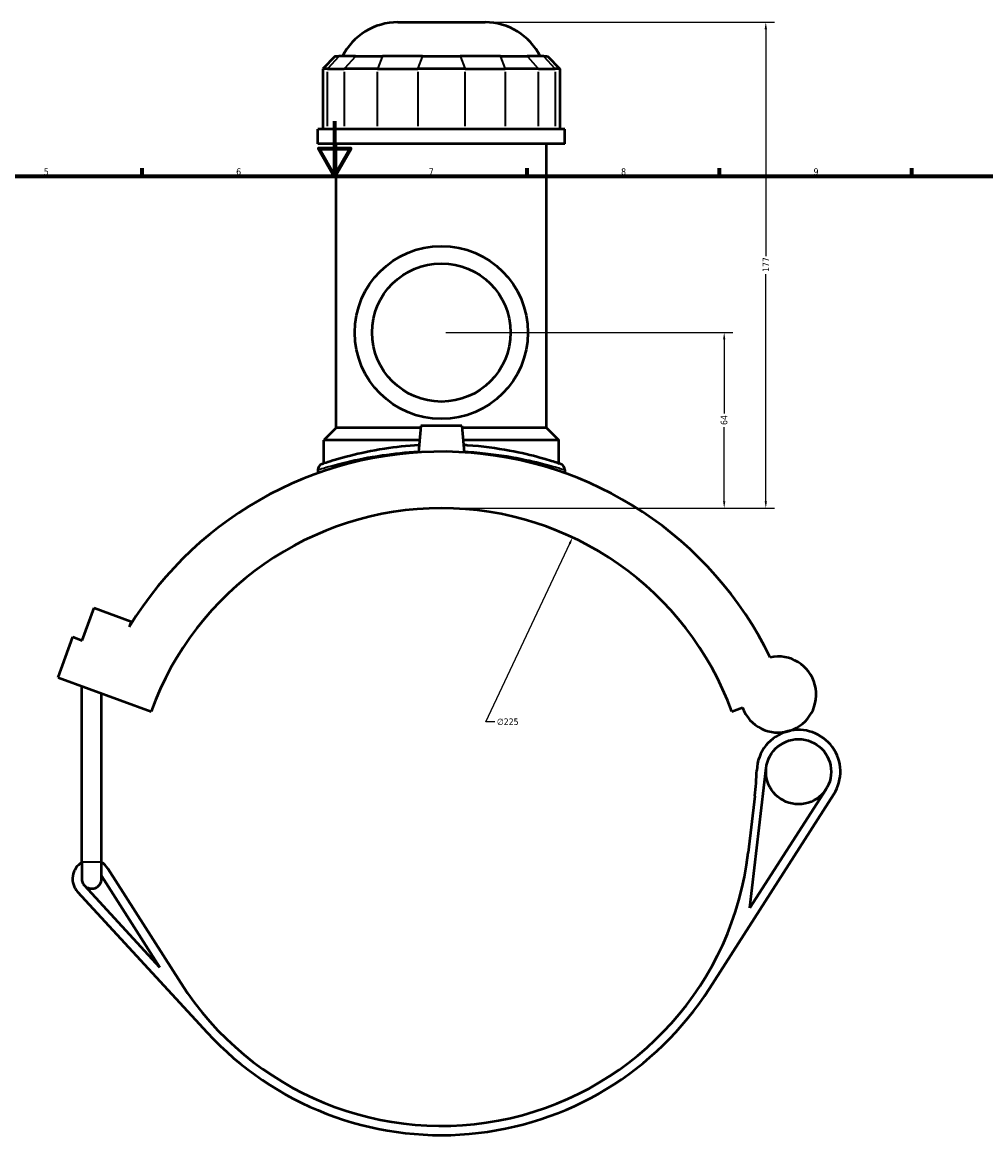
# Model space of a CAD drawing. Header units: millimetres. Extents: x -291 to 1012, y -153 to 1200.
# Tile 5 of 7: x 307 to 658, y 224 to 630. Entities that reach past the tile are written whole.
import ezdxf

# ---------------------------------------------------------------- set-up
doc = ezdxf.new("R2010")
doc.units = ezdxf.units.MM
for name, color, linetype, lineweight in [('Border (ANSI)', 7, 'Continuous', 70), ('Dimension (ANSI)', 7, 'Continuous', 25), ('Visible (ANSI)', 7, 'Continuous', 50), ('Visible Narrow (ANSI)', 7, 'Continuous', 35)]:
    doc.layers.add(name, color=color, linetype=linetype, lineweight=lineweight)
doc.styles.add('Note Text (ANSI)', font='tahoma.ttf')
doc.dimstyles.new('Default - mm (ANSI)', dxfattribs={"dimtxt": 2.4, "dimasz": 2.5, "dimexe": 3.175, "dimexo": 1.6002, "dimgap": 0.8, "dimtad": 0, "dimtoh": 1, "dimdec": 0, "dimrnd": 1e-08, "dimzin": 4, "dimdsep": 46, "dimtxsty": 'Note Text (ANSI)', "dimcen": 0.09, "dimdle": 10, "dimclrd": 256, "dimclre": 256, "dimclrt": 5, "dimadec": 1, "dimazin": 1, "dimtfac": 1.27, "dimtofl": 0, "dimtmove": 0, "dimatfit": 3, "dimfxl": 1, "dimtolj": 1, "dimtzin": 4, "dimlwd": -1, "dimlwe": -1, "dimarcsym": 0})

# ---------------------------------------------------------------- blocks, each defined once
blk = doc.blocks.new('Borders Default Border')
at = {"layer": 'Border (ANSI)'}
for p, q in [((350.42, 574), (350.42, 576.8)), ((490.58, 574), (490.58, 576.8)), ((560.67, 574), (560.67, 576.8)), ((630.75, 574), (630.75, 576.8))]:
    blk.add_line(p, q, dxfattribs=at)
at = {"layer": 'Border (ANSI)', "flags": 128}
for points in [[(420.5, 594), (420.5, 574), (414.73, 584), (426.27, 584), (420.5, 574)], [(20, 20), (20, 574), (821, 574), (821, 20), (20, 20)]]:
    blk.add_lwpolyline(points, dxfattribs=at)
at = {"layer": 'Border (ANSI)', "color": 5, "true_color": 0x0000ff, "char_height": 2.4, "attachment_point": 7, "style": 'Note Text (ANSI)'}
for s, insert in [('5', (314.67, 574.35)), ('6', (384.69, 574.35)), ('7', (454.8, 574.4)), ('8', (524.84, 574.35)), ('9', (594.92, 574.35))]:
    blk.add_mtext(s, dxfattribs=dict(at, insert=insert))
blk = doc.blocks.new('*D6')
at = {"layer": 'Defpoints', "color": 0, "transparency": 16777216}
for p in [(507.18, 442.34), (411.62, 238.64)]:
    blk.add_point(p, dxfattribs=at)
at = {"layer": 'Dimension (ANSI)', "transparency": 16777216}
for p, q in [((475.64, 375.11), (506.12, 440.08)), ((478.84, 375.11), (475.64, 375.11))]:
    blk.add_line(p, q, dxfattribs=at)
blk.add_solid([(505.74, 440.25), (506.5, 439.9), (507.18, 442.34)], dxfattribs=at)
at = {"layer": 'Dimension (ANSI)', "color": 5, "transparency": 16777216, "insert": (479.64, 376.41), "char_height": 2.4, "attachment_point": 1, "style": 'Note Text (ANSI)'}
blk.add_mtext('\\A1;∅225', dxfattribs=at)
blk = doc.blocks.new('*D10')
at = {"layer": 'Defpoints', "color": 0, "transparency": 16777216}
for p in [(459.4, 516.99), (562.38, 516.99), (459.4, 452.99)]:
    blk.add_point(p, dxfattribs=at)
at = {"layer": 'Dimension (ANSI)', "transparency": 16777216}
for p, q in [((461, 516.99), (565.55, 516.99)), ((562.38, 514.49), (562.38, 487.48)), ((562.38, 455.49), (562.38, 482.5)), ((461, 452.99), (565.55, 452.99))]:
    blk.add_line(p, q, dxfattribs=at)
for points in [[(561.96, 514.49), (562.79, 514.49), (562.38, 516.99)], [(561.96, 455.49), (562.79, 455.49), (562.38, 452.99)]]:
    blk.add_solid(points, dxfattribs=at)
at = {"layer": 'Dimension (ANSI)', "color": 5, "transparency": 16777216, "insert": (561.13, 483.3), "char_height": 2.4, "attachment_point": 1, "rotation": 90, "style": 'Note Text (ANSI)'}
blk.add_mtext('\\A1;64', dxfattribs=at)
blk = doc.blocks.new('*D11')
at = {"layer": 'Defpoints', "color": 0, "transparency": 16777216}
for p in [(475.3, 629.99), (577.53, 629.99), (459.4, 452.99)]:
    blk.add_point(p, dxfattribs=at)
at = {"layer": 'Dimension (ANSI)', "transparency": 16777216}
for p, q in [((476.9, 629.99), (580.7, 629.99)), ((577.53, 627.49), (577.53, 544.75)), ((577.53, 455.49), (577.53, 538.23)), ((461, 452.99), (580.7, 452.99))]:
    blk.add_line(p, q, dxfattribs=at)
for points in [[(577.11, 627.49), (577.95, 627.49), (577.53, 629.99)], [(577.11, 455.49), (577.95, 455.49), (577.53, 452.99)]]:
    blk.add_solid(points, dxfattribs=at)
at = {"layer": 'Dimension (ANSI)', "color": 5, "transparency": 16777216, "insert": (576.33, 539.03), "char_height": 2.4, "attachment_point": 1, "rotation": 90, "style": 'Note Text (ANSI)'}
blk.add_mtext('\\A1;177', dxfattribs=at)

msp = doc.modelspace()

# ---------------------------------------------------------------- linework, layer by layer
at = {"layer": 'Visible (ANSI)'}
for p, q in [((443.5, 629.99), (475.3, 629.99)), ((420.75, 617.6), (416.25, 613.1)), ((420.75, 617.6), (422.12, 617.6)), ((428.17, 617.6), (422.12, 617.6)), ((428.17, 617.6), (437.91, 617.6)), ((452.51, 617.6), (437.91, 617.6)), ((452.51, 617.6), (466.29, 617.6)), ((480.89, 617.6), (466.29, 617.6)), ((480.89, 617.6), (490.63, 617.6)), ((496.68, 617.6), (490.63, 617.6)), ((496.68, 617.6), (498.05, 617.6)), ((498.05, 617.6), (502.55, 613.1)), ((417.97, 613.1), (416.25, 613.1)), ((416.25, 613.1), (416.25, 591.05)), ((417.97, 613.1), (424.01, 613.1)), ((436.19, 613.1), (424.01, 613.1)), ((436.19, 613.1), (450.79, 613.1)), ((468.01, 613.1), (450.79, 613.1)), ((468.01, 613.1), (482.61, 613.1)), ((494.79, 613.1), (482.61, 613.1)), ((494.79, 613.1), (500.83, 613.1)), ((502.55, 613.1), (500.83, 613.1)), ((502.55, 613.1), (502.55, 591.05)), ((504.4, 591.05), (414.4, 591.05)), ((414.4, 585.74), (414.4, 591.05)), ((504.4, 585.74), (504.4, 591.05)), ((504.4, 585.74), (414.4, 585.74)), ((421.15, 482.24), (421.15, 585.74)), ((497.65, 482.24), (497.65, 585.74)), ((421.15, 482.24), (416.65, 477.74)), ((451.83, 482.24), (421.15, 482.24)), ((451.9, 482.99), (451.06, 473.34)), ((466.9, 482.99), (451.9, 482.99)), ((466.9, 482.99), (467.74, 473.34)), ((497.65, 482.24), (466.97, 482.24)), ((497.65, 482.24), (502.15, 477.74)), ((451.44, 477.74), (416.65, 477.74)), ((416.65, 469.3), (416.65, 477.74)), ((502.15, 477.74), (467.36, 477.74)), ((502.15, 469.3), (502.15, 477.74)), ((414.4, 466.93), (414.4, 465.76)), ((504.4, 466.93), (504.4, 465.76)), ((328.63, 404.85), (332.93, 416.69)), ((332.93, 416.69), (346.47, 411.76)), ((346.47, 411.76), (345.74, 409.77)), ((319.86, 391.28), (325.24, 406.08)), ((325.24, 406.08), (328.63, 404.85)), ((319.86, 391.28), (353.68, 378.97)), ((328.48, 324.15), (328.48, 388.14)), ((335.68, 324.15), (335.68, 385.52)), ((565.12, 378.97), (569.02, 380.39)), ((571.76, 307.36), (577.68, 358.38)), ((599.45, 350.62), (571.76, 307.36)), ((557, 278.03), (602.29, 348.8)), ((573.55, 348.15), (571.15, 327.52)), ((328.48, 324.15), (328.48, 317.99)), ((335.68, 317.99), (335.68, 324.15)), ((364.51, 280.06), (337.97, 321.74)), ((335.68, 319.04), (356.9, 285.72)), ((326.95, 313.27), (374.16, 262)), ((356.9, 285.72), (329.43, 315.55))]:
    msp.add_line(p, q, dxfattribs=at)
for centre, radius in [((459.4, 516.99), 31.5), ((459.4, 516.99), 25.2), ((589.46, 357.01), 11.86)]:
    msp.add_circle(centre, radius, dxfattribs=at)
for centre, radius, start, end in [((443.5, 607.49), 22.5, 90, 153.2991), ((475.3, 607.49), 22.5, 26.7009, 90), ((459.4, 340.49), 133.11, 25.914, 148.6351), ((416.65, 466.93), 2.25, 108.6809, 180), ((502.15, 466.93), 2.25, 0, 71.3191), ((459.4, 340.49), 112.5, 20, 160), ((582.03, 385.12), 13.85, 200, 102.1064), ((589.46, 357.01), 15.23, 104.8062, 178.1539), ((589.46, 357.01), 15.23, 327.3837, 104.8062), ((461.8, 361.13), 112.5, 353.3773, 358.1539), ((459.4, 340.49), 112.5, 212.4912, 353.3773), ((332.08, 317.99), 6.97, 121.073, 222.639), ((332.08, 317.99), 6.97, 32.4912, 58.927), ((332.08, 317.99), 3.6, 180, 222.639), ((332.08, 317.99), 3.6, 222.639, 0), ((459.4, 340.49), 115.88, 222.639, 327.3837)]:
    msp.add_arc(centre, radius, start, end, dxfattribs=at)
for points, knots in [([(451.29, 475.97), (446.87, 475.7), (442.6, 475.22), (433.95, 473.89), (429.73, 472.97), (422.13, 471.06), (419.07, 470.09), (416.43, 469.23), (415.93, 469.06), (415.93, 469.06)], [21.322243, 21.322243, 21.322243, 21.322243, 22.665815, 22.665815, 24.284856, 24.284856, 26.215722, 26.215722, 27.346653, 27.346653, 27.346653, 27.346653]), ([(502.87, 469.06), (502.87, 469.06), (502.3, 469.26), (499.91, 470.03), (497.91, 470.66), (492.31, 472.2), (488.52, 473.12), (479.55, 474.79), (474.31, 475.5), (468.38, 475.91), (467.95, 475.94), (467.51, 475.97)], [13.673327, 13.673327, 13.673327, 13.673327, 14.88163, 14.88163, 16.27561, 16.27561, 17.878844, 17.878844, 19.566442, 19.566442, 19.697745, 19.697745, 19.697745, 19.697745])]:
    msp.add_open_spline(points, degree=3, knots=knots, dxfattribs=at)
at = {"layer": 'Visible Narrow (ANSI)'}
for p, q in [((421.92, 617.37), (418.17, 613.32)), ((427.96, 617.37), (424.22, 613.32)), ((437.83, 617.37), (436.28, 613.32)), ((452.43, 617.37), (450.88, 613.32)), ((466.37, 617.37), (467.92, 613.32)), ((480.97, 617.37), (482.52, 613.32)), ((490.84, 617.37), (494.58, 613.32)), ((496.88, 617.37), (500.63, 613.32)), ((417.97, 592.15), (417.97, 612)), ((424.01, 612), (424.01, 592.15)), ((436.19, 592.15), (436.19, 612)), ((450.79, 612), (450.79, 592.15)), ((468.01, 592.15), (468.01, 612)), ((482.61, 612), (482.61, 592.15)), ((494.79, 592.15), (494.79, 612)), ((500.83, 612), (500.83, 592.15)), ((328.53, 324.15), (335.64, 324.15))]:
    msp.add_line(p, q, dxfattribs=at)
msp.add_arc((502.15, 466.93), 2.25, 3.566, 67.7532, dxfattribs=at)
for points, knots in [([(414.4, 466.93), (414.4, 466.93), (414.92, 467.1), (417.65, 467.94), (420.82, 468.9), (428.68, 470.78), (433.05, 471.68), (442.03, 472.99), (446.49, 473.47), (451.09, 473.73)], [-27.346653, -27.346653, -27.346653, -27.346653, -26.215722, -26.215722, -24.284856, -24.284856, -22.665815, -22.665815, -21.313486, -21.313486, -21.313486, -21.313486]), ([(467.71, 473.73), (468.19, 473.7), (468.66, 473.67), (474.84, 473.26), (480.26, 472.56), (489.54, 470.93), (493.47, 470.01), (499.26, 468.5), (501.33, 467.88), (503.81, 467.12), (504.4, 466.93), (504.4, 466.93)], [-19.706503, -19.706503, -19.706503, -19.706503, -19.566442, -19.566442, -17.878844, -17.878844, -16.27561, -16.27561, -14.88163, -14.88163, -13.673327, -13.673327, -13.673327, -13.673327])]:
    msp.add_open_spline(points, degree=3, knots=knots, dxfattribs=at)

# ---------------------------------------------------------------- block references
msp.add_blockref('Borders Default Border', (0, 0))

# ---------------------------------------------------------------- dimensions: what is measured, and where the dimension line sits
at = {"layer": 'Dimension (ANSI)'}
for base, p2, picture, middle in [((577.53, 629.99), (475.3, 629.99), '*D11', (577.53, 541.49)), ((562.38, 516.99), (459.4, 516.99), '*D10', (562.38, 484.99))]:
    dim = msp.add_linear_dim(base=base, p1=(459.4, 452.99), p2=p2, angle=90, dimstyle='Default - mm (ANSI)', override={"dimgap": 0.8, "dimtoh": 0, "dimdec": 0, "dimtol": 0, "dimlim": 0, "dimtp": 0, "dimtm": 0, "dimtdec": 2, "dimatfit": 1}, dxfattribs=at)
    dim.commit()
    dim.dimension.update_dxf_attribs({"geometry": picture, "text_midpoint": middle, "dimtype": 160})
dim = msp.add_diameter_dim_2p(p1=(411.62, 238.64), p2=(507.18, 442.34), dimstyle='Default - mm (ANSI)', override={"dimgap": 0.8, "dimtih": 1, "dimdec": 0, "dimlfac": 1, "dimtol": 0, "dimlim": 0, "dimtp": 0, "dimtm": 0, "dimtdec": 2}, dxfattribs=at)
dim.commit()
dim.dimension.update_dxf_attribs({"geometry": '*D6', "text_midpoint": (483.49, 375.11), "dimtype": 163})

doc.saveas('drawing.dxf')
